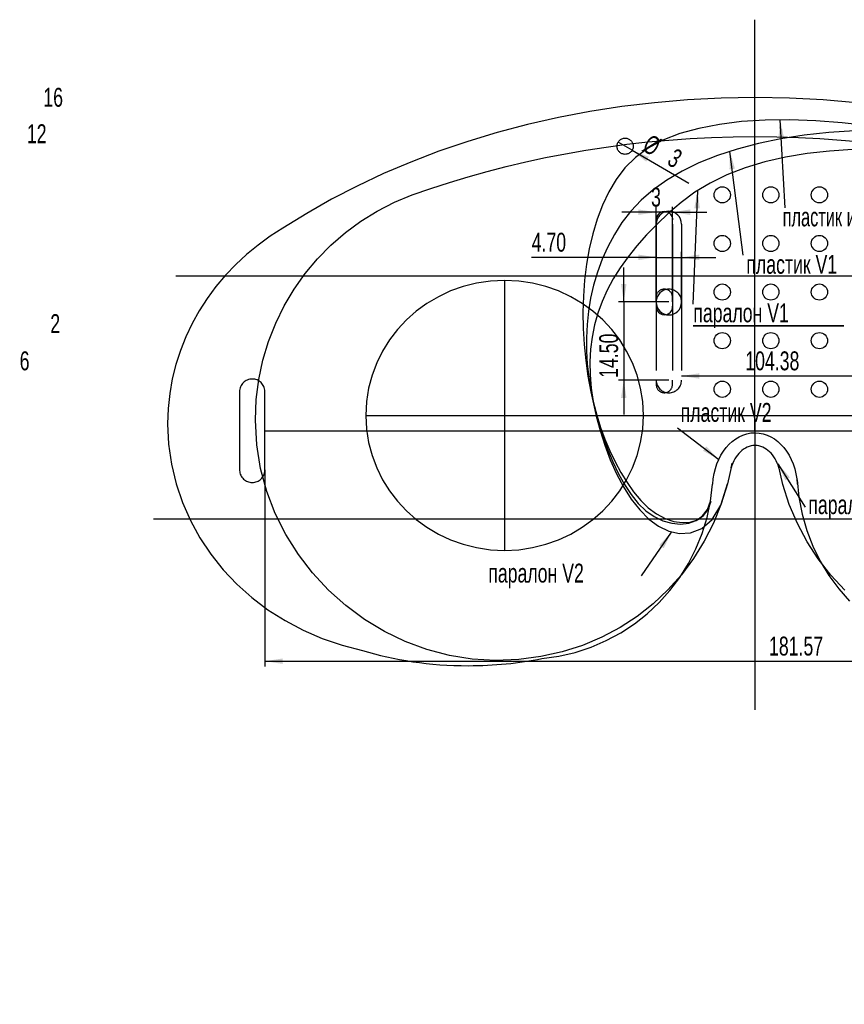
# Model space of a CAD drawing. Extents: x -14 to 278, y 0 to 182.
# Tile 1 of 2: x -14 to 139, y 0 to 182. Entities that reach past the tile are written whole.
import ezdxf
from ezdxf.enums import TextEntityAlignment as Align

# ---------------------------------------------------------------- set-up
doc = ezdxf.new("R2010")
doc.units = 0
doc.linetypes.add('CENTERX2', pattern=[20.32, 12.7, -2.54, 2.54, -2.54])
doc.layers.get('0').update_dxf_attribs({"linetype": 'CONTINUOUS'})
doc.dimstyles.new('SLDDIMSTYLE0', dxfattribs={"dimtxt": 3.5, "dimasz": 3.302, "dimexe": 0, "dimexo": 0.0625, "dimgap": 0.875, "dimtad": 2, "dimrnd": 1e-09, "dimzin": 12, "dimsah": 1, "dimcen": 0.09, "dimazin": 3, "dimtfac": 1, "dimtofl": 0, "dimtmove": 0, "dimatfit": 3})
doc.dimstyles.new('SLDDIMSTYLE1', dxfattribs={"dimtxt": 3.5, "dimasz": 3.302, "dimexe": 0, "dimexo": 0.0625, "dimgap": 0.875, "dimtad": 2, "dimrnd": 1e-09, "dimzin": 4, "dimsah": 1, "dimcen": 0.09, "dimazin": 3, "dimtfac": 1, "dimtmove": 0, "dimatfit": 3})
doc.dimstyles.new('SLDDIMSTYLE2', dxfattribs={"dimtxt": 3.5, "dimasz": 3.302, "dimexe": 0, "dimexo": 0.0625, "dimgap": 0.875, "dimtad": 2, "dimrnd": 1e-09, "dimzin": 12, "dimblk1": 'NONE', "dimsah": 1, "dimcen": 0, "dimazin": 3, "dimtfac": 1, "dimtmove": 0, "dimatfit": 3})
doc.dimstyles.new('SLDDIMSTYLE3', dxfattribs={"dimtxt": 3.5, "dimasz": 3.302, "dimexe": 0, "dimexo": 0.0625, "dimgap": 0.875, "dimtad": 2, "dimrnd": 1e-09, "dimzin": 12, "dimblk1": 'NONE', "dimblk2": 'NONE', "dimsah": 1, "dimcen": 0.09, "dimazin": 3, "dimtfac": 1, "dimtmove": 0, "dimatfit": 3})
doc.dimstyles.new('SLDDIMSTYLE4', dxfattribs={"dimtxt": 3.5, "dimasz": 3.302, "dimexe": 0, "dimexo": 0.0625, "dimgap": 0.875, "dimtad": 2, "dimrnd": 1e-09, "dimzin": 12, "dimsah": 1, "dimcen": 0.09, "dimazin": 3, "dimtfac": 1, "dimtmove": 0, "dimatfit": 3})

# ---------------------------------------------------------------- blocks, each defined once
blk = doc.blocks.new('_D')
at = {"color": 179, "linetype": 'CONTINUOUS'}
for p, q in [((31.45, 98.98), (31.45, 62.54)), ((213.02, 98.98), (213.02, 62.54)), ((31.45, 63.54), (213.02, 63.54))]:
    blk.add_line(p, q, dxfattribs=at)
for points in [[(31.45, 63.54), (34.75, 63.03), (34.75, 64.05)], [(213.02, 63.54), (209.71, 64.05), (209.71, 63.03)]]:
    blk.add_solid(points, dxfattribs=at)
at = {"color": 179, "linetype": 'CONTINUOUS', "width": 0.7}
blk.add_text('181.57', height=3.5, dxfattribs=at).set_placement((124.83, 63.54, 0.1), align=Align.BOTTOM_LEFT)
blk = doc.blocks.new('_D_1')
at = {"color": 179, "linetype": 'CONTINUOUS'}
for p, q in [((103.93, 130.08), (103.93, 139.33)), ((108.63, 130.08), (108.63, 139.33)), ((103.93, 138.33), (80.86, 138.33)), ((103.93, 138.33), (108.63, 138.33)), ((108.63, 138.33), (114.98, 138.33))]:
    blk.add_line(p, q, dxfattribs=at)
for points in [[(103.93, 138.33), (100.63, 138.84), (100.63, 137.82)], [(108.63, 138.33), (111.93, 137.82), (111.93, 138.84)]]:
    blk.add_solid(points, dxfattribs=at)
at = {"color": 179, "linetype": 'CONTINUOUS', "width": 0.7}
blk.add_text('4.70', height=3.5, dxfattribs=at).set_placement((80.86, 138.33, 0.1), align=Align.BOTTOM_LEFT)
blk = doc.blocks.new('_D_2')
at = {"color": 179, "linetype": 'CONTINUOUS'}
for p, q in [((97.92, 130.08), (97.92, 136.43)), ((106.28, 130.08), (96.92, 130.08)), ((97.92, 130.08), (97.92, 115.58)), ((106.28, 115.58), (96.92, 115.58)), ((97.92, 115.58), (97.92, 109.23))]:
    blk.add_line(p, q, dxfattribs=at)
for points in [[(97.92, 130.08), (98.43, 133.38), (97.41, 133.38)], [(97.92, 115.58), (97.41, 112.28), (98.43, 112.28)]]:
    blk.add_solid(points, dxfattribs=at)
at = {"color": 179, "linetype": 'CONTINUOUS', "width": 0.7}
blk.add_text('14.50', height=3.5, rotation=90, dxfattribs=at).set_placement((97.92, 116.01, 0.1), align=Align.BOTTOM_LEFT)
blk = doc.blocks.new('_D_3')
at = {"color": 179, "linetype": 'CONTINUOUS'}
for q in [(96.87, 159.65), (109.96, 152.09)]:
    blk.add_line((99.47, 158.15), q, dxfattribs=at)
blk.add_solid([(99.47, 158.15), (102.07, 156.06), (102.58, 156.94)], dxfattribs=at)
at = {"color": 179, "linetype": 'CONTINUOUS', "width": 0.7}
for s, p in [('%%c', (100.62, 157.32, 0.1)), ('3', (105.22, 154.73, 0.1))]:
    blk.add_text(s, height=3.5, rotation=330, dxfattribs=at).set_placement(p, align=Align.BOTTOM_LEFT)
blk = doc.blocks.new('_NONE')
blk = doc.blocks.new('_D_4')
at = {"color": 7, "linetype": 'CONTINUOUS', "width": 0.7}
blk.add_text('16', height=3.5, dxfattribs=at).set_placement((-9.6, 165.17, 0.1), align=Align.BOTTOM_LEFT)
blk = doc.blocks.new('_D_5')
at = {"color": 7, "linetype": 'CONTINUOUS', "width": 0.7}
blk.add_text('12', height=3.5, dxfattribs=at).set_placement((-12.65, 158.42, 0.1), align=Align.BOTTOM_LEFT)
blk = doc.blocks.new('_D_6')
at = {"color": 179, "linetype": 'CONTINUOUS'}
for p, q in [((213.02, 113.45), (213.02, 117.36)), ((108.63, 116.36), (213.02, 116.36))]:
    blk.add_line(p, q, dxfattribs=at)
for points in [[(108.63, 116.36), (111.93, 115.85), (111.93, 116.86)], [(213.02, 116.36), (209.71, 116.86), (209.71, 115.85)]]:
    blk.add_solid(points, dxfattribs=at)
at = {"color": 179, "linetype": 'CONTINUOUS', "width": 0.7}
blk.add_text('104.38', height=3.5, dxfattribs=at).set_placement((120.43, 116.36, 0.1), align=Align.BOTTOM_LEFT)
blk = doc.blocks.new('_D_7')
at = {"color": 179, "linetype": 'CONTINUOUS'}
for p, q in [((103.93, 146.69), (97.58, 146.69)), ((103.93, 130.08), (103.93, 147.69)), ((106.93, 146.69), (103.93, 146.69)), ((106.93, 130.08), (106.93, 147.69)), ((106.93, 146.69), (113.28, 146.69))]:
    blk.add_line(p, q, dxfattribs=at)
for points in [[(103.93, 146.69), (100.63, 147.2), (100.63, 146.18)], [(106.93, 146.69), (110.23, 146.18), (110.23, 147.2)]]:
    blk.add_solid(points, dxfattribs=at)
at = {"color": 179, "linetype": 'CONTINUOUS', "width": 0.7}
blk.add_text('3', height=3.5, dxfattribs=at).set_placement((102.98, 146.69, 0.1), align=Align.BOTTOM_LEFT)
blk = doc.blocks.new('_D_10')
at = {"color": 7, "linetype": 'CONTINUOUS', "width": 0.7}
blk.add_text('2', height=3.5, dxfattribs=at).set_placement((-8.31, 123.26, 0.1), align=Align.BOTTOM_LEFT)
blk = doc.blocks.new('_D_11')
at = {"color": 7, "linetype": 'CONTINUOUS', "width": 0.7}
blk.add_text('6', height=3.5, dxfattribs=at).set_placement((-13.98, 116.36, 0.1), align=Align.BOTTOM_LEFT)
blk = doc.blocks.new('SW_NOTE_0')
at = {"color": 0, "linetype": 'CONTINUOUS'}
blk.add_line((0.9, -16.29), (0, 0), dxfattribs=at)
at = {"color": 0}
blk.add_solid([(0, 0), (-0.33, -3.32), (0.69, -3.27)], dxfattribs=at)
at = {"color": 0, "linetype": 'CONTINUOUS', "width": 0.6475}
blk.add_text('пластик и паралон V2', height=3.5, dxfattribs=at).set_placement((0.45, -20.78), align=Align.BOTTOM_LEFT)
blk = doc.blocks.new('SW_NOTE_1')
at = {"color": 0, "linetype": 'CONTINUOUS'}
for p, q in [((-0.83, -21.03), (0, 0)), ((-0.83, -25.05), (27.08, -25.05)), ((27.08, -25.05), (-0.83, -25.05)), ((-0.83, -25.05), (27.08, -25.05)), ((27.08, -25.05), (-0.83, -25.05)), ((-0.83, -25.05), (27.08, -25.05)), ((27.08, -25.05), (-0.83, -25.05))]:
    blk.add_line(p, q, dxfattribs=at)
at = {"color": 0}
blk.add_solid([(0, 0), (-0.64, -3.28), (0.38, -3.32)], dxfattribs=at)
at = {"color": 0, "linetype": 'CONTINUOUS', "width": 0.7}
blk.add_text('паралон V1', height=3.5, dxfattribs=at).set_placement((-0.82, -25.45), align=Align.BOTTOM_LEFT)
blk = doc.blocks.new('SW_NOTE_2')
at = {"color": 0, "linetype": 'CONTINUOUS'}
blk.add_line((2.45, -19.19), (0, 0), dxfattribs=at)
at = {"color": 0}
blk.add_solid([(0, 0), (-0.09, -3.34), (0.92, -3.21)], dxfattribs=at)
at = {"color": 0, "linetype": 'CONTINUOUS', "width": 0.7}
blk.add_text('пластик V1', height=3.5, dxfattribs=at).set_placement((3.04, -23.71), align=Align.BOTTOM_LEFT)
blk = doc.blocks.new('SW_NOTE_3')
at = {"color": 0, "linetype": 'CONTINUOUS'}
blk.add_line((5.05, -8.01), (0, 0), dxfattribs=at)
at = {"color": 0}
blk.add_solid([(0, 0), (1.33, -3.06), (2.19, -2.52)], dxfattribs=at)
at = {"color": 0, "linetype": 'CONTINUOUS', "width": 0.7}
blk.add_text('паралон V2', height=3.5, dxfattribs=at).set_placement((5.6, -10.36), align=Align.BOTTOM_LEFT)
blk = doc.blocks.new('SW_NOTE_4')
at = {"color": 0, "linetype": 'CONTINUOUS'}
blk.add_line((-7.66, 5.85), (0, 0), dxfattribs=at)
at = {"color": 0}
blk.add_solid([(0, 0), (-2.32, 2.41), (-2.93, 1.6)], dxfattribs=at)
at = {"color": 0, "linetype": 'CONTINUOUS', "width": 0.7}
blk.add_text('пластик V2', height=3.5, dxfattribs=at).set_placement((-7.06, 5.91), align=Align.BOTTOM_LEFT)
blk = doc.blocks.new('SW_NOTE_5')
at = {"color": 0, "linetype": 'CONTINUOUS'}
blk.add_line((-5.54, -8.11), (0, 0), dxfattribs=at)
at = {"color": 0}
blk.add_solid([(0, 0), (-2.28, -2.44), (-1.44, -3.01)], dxfattribs=at)
at = {"color": 0, "linetype": 'CONTINUOUS', "width": 0.7}
blk.add_text('паралон V2', height=3.5, dxfattribs=at).set_placement((-33.94, -10.4), align=Align.BOTTOM_LEFT)

msp = doc.modelspace()

# ---------------------------------------------------------------- linework, layer by layer
at = {"color": 179, "linetype": 'CONTINUOUS'}
for p, q in [((122.231, 106.215), (122.231, 182.339)), ((103.931, 144.503), (103.931, 130.003)), ((106.931, 144.503), (106.931, 130.003)), ((108.631, 144.503), (108.631, 130.003)), ((14.95, 134.907), (209.425, 134.907)), ((75.844, 134.063), (75.844, 84.063)), ((103.931, 130.596), (103.931, 130.083)), ((106.931, 130.083), (106.931, 130.596)), ((103.938, 115.409), (103.938, 114.892)), ((106.931, 114.892), (106.931, 115.583)), ((50.13, 109.063), (194.332, 109.063)), ((122.231, 108.186), (122.231, 54.555)), ((31.446, 106.215), (213.016, 106.215)), ((10.818, 89.906), (235.301, 89.906))]:
    msp.add_line(p, q, dxfattribs=at)
at = {"color": 116, "linetype": 'CONTINUOUS'}
for p, q in [((115.966, 167.798), (109.752, 167.481)), ((122.257, 167.905), (115.966, 167.798)), ((128.607, 167.796), (122.257, 167.905)), ((134.878, 167.473), (128.607, 167.796)), ((97.587, 166.237), (91.648, 165.319)), ((103.624, 166.959), (97.587, 166.237)), ((109.752, 167.481), (103.624, 166.959)), ((141.062, 166.941), (134.878, 167.473)), ((85.815, 164.211), (80.094, 162.917)), ((91.648, 165.319), (85.815, 164.211)), ((80.094, 162.917), (74.492, 161.443)), ((74.492, 161.443), (69.016, 159.793)), ((110.22, 160.321), (114.192, 160.521)), ((114.192, 160.521), (118.195, 160.642)), ((118.195, 160.642), (122.228, 160.682)), ((122.228, 160.682), (126.259, 160.642)), ((126.259, 160.642), (130.26, 160.521)), ((130.26, 160.521), (134.23, 160.321)), ((69.016, 159.793), (63.673, 157.971)), ((90.891, 158.176), (94.681, 158.754)), ((94.681, 158.754), (98.51, 159.258)), ((98.51, 159.258), (102.378, 159.689)), ((102.378, 159.689), (106.281, 160.043)), ((106.281, 160.043), (110.22, 160.321)), ((134.23, 160.321), (138.166, 160.044)), ((138.166, 160.044), (142.068, 159.69)), ((63.673, 157.971), (58.47, 155.984)), ((83.437, 156.805), (87.143, 157.526)), ((87.143, 157.526), (90.891, 158.176)), ((58.47, 155.984), (53.413, 153.835)), ((72.597, 154.227), (76.163, 155.154)), ((76.163, 155.154), (79.777, 156.014)), ((79.777, 156.014), (83.437, 156.805)), ((53.413, 153.835), (48.51, 151.531)), ((65.616, 152.174), (69.081, 153.233)), ((69.081, 153.233), (72.597, 154.227)), ((48.51, 151.531), (43.767, 149.074)), ((62.204, 151.051), (65.616, 152.174)), ((55.423, 148.544), (58.749, 149.931)), ((58.749, 149.931), (62.204, 151.051)), ((43.767, 149.074), (39.192, 146.472)), ((52.239, 146.902), (55.423, 148.544)), ((39.192, 146.472), (34.79, 143.728)), ((49.211, 145.017), (52.239, 146.902)), ((46.352, 142.903), (49.211, 145.017)), ((32.432, 142.227), (30.181, 140.597)), ((34.79, 143.728), (32.432, 142.227)), ((43.674, 140.573), (46.352, 142.903)), ((30.181, 140.597), (28.045, 138.846)), ((41.19, 138.039), (43.674, 140.573)), ((28.045, 138.846), (26.028, 136.977)), ((26.028, 136.977), (24.138, 134.997)), ((38.912, 135.314), (41.19, 138.039)), ((24.138, 134.997), (22.379, 132.912)), ((36.855, 132.411), (38.912, 135.314)), ((70.663, 133.555), (68.199, 132.939)), ((70.663, 133.555), (68.199, 132.939)), ((73.216, 133.934), (70.663, 133.555)), ((73.216, 133.934), (70.663, 133.555)), ((75.844, 134.063), (73.216, 133.934)), ((75.844, 134.063), (73.216, 133.934)), ((78.473, 133.934), (75.844, 134.063)), ((78.473, 133.934), (75.844, 134.063)), ((81.026, 133.555), (78.473, 133.934)), ((81.026, 133.555), (78.473, 133.934)), ((83.49, 132.939), (81.026, 133.555)), ((83.49, 132.939), (81.026, 133.555)), ((22.379, 132.912), (20.759, 130.727)), ((35.03, 129.343), (36.855, 132.411)), ((65.836, 132.098), (63.588, 131.045)), ((65.836, 132.098), (63.588, 131.045)), ((68.199, 132.939), (65.836, 132.098)), ((68.199, 132.939), (65.836, 132.098)), ((85.852, 132.098), (83.49, 132.939)), ((85.852, 132.098), (83.49, 132.939)), ((88.1, 131.045), (85.852, 132.098)), ((88.1, 131.045), (85.852, 132.098)), ((20.759, 130.727), (19.284, 128.447)), ((61.468, 129.793), (59.489, 128.353)), ((61.468, 129.793), (59.489, 128.353)), ((63.588, 131.045), (61.468, 129.793)), ((63.588, 131.045), (61.468, 129.793)), ((90.22, 129.793), (88.1, 131.045)), ((90.22, 129.793), (88.1, 131.045)), ((92.2, 128.353), (90.22, 129.793)), ((92.2, 128.353), (90.22, 129.793)), ((19.284, 128.447), (17.959, 126.079)), ((33.451, 126.122), (35.03, 129.343)), ((59.489, 128.353), (57.662, 126.739)), ((59.489, 128.353), (57.662, 126.739)), ((94.026, 126.739), (92.2, 128.353)), ((94.026, 126.739), (92.2, 128.353)), ((17.959, 126.079), (16.791, 123.629)), ((32.13, 122.762), (33.451, 126.122)), ((57.662, 126.739), (56.003, 124.964)), ((57.662, 126.739), (56.003, 124.964)), ((95.686, 124.964), (94.026, 126.739)), ((95.686, 124.964), (94.026, 126.739)), ((56.003, 124.964), (54.522, 123.039)), ((56.003, 124.964), (54.522, 123.039)), ((97.166, 123.039), (95.686, 124.964)), ((97.166, 123.039), (95.686, 124.964)), ((16.791, 123.629), (15.786, 121.101)), ((31.08, 119.276), (32.13, 122.762)), ((54.522, 123.039), (53.234, 120.978)), ((54.522, 123.039), (53.234, 120.978)), ((98.455, 120.978), (97.166, 123.039)), ((98.455, 120.978), (97.166, 123.039)), ((15.786, 121.101), (14.95, 118.501)), ((53.234, 120.978), (52.151, 118.793)), ((53.234, 120.978), (52.151, 118.793)), ((99.538, 118.793), (98.455, 120.978)), ((99.538, 118.793), (98.455, 120.978)), ((30.314, 115.676), (31.08, 119.276)), ((52.151, 118.793), (51.286, 116.496)), ((52.151, 118.793), (51.286, 116.496)), ((100.402, 116.496), (99.538, 118.793)), ((100.402, 116.496), (99.538, 118.793)), ((14.95, 118.501), (14.289, 115.836)), ((14.289, 115.836), (13.809, 113.11)), ((27.283, 114.942), (27.148, 114.761)), ((27.434, 115.109), (27.283, 114.942)), ((27.602, 115.26), (27.434, 115.109)), ((27.782, 115.396), (27.602, 115.26)), ((27.976, 115.513), (27.782, 115.396)), ((28.182, 115.613), (27.976, 115.513)), ((28.398, 115.692), (28.182, 115.613)), ((28.623, 115.75), (28.398, 115.692)), ((28.856, 115.785), (28.623, 115.75)), ((29.096, 115.797), (28.856, 115.785)), ((29.332, 115.786), (29.096, 115.797)), ((29.562, 115.751), (29.332, 115.786)), ((29.784, 115.695), (29.562, 115.751)), ((29.996, 115.619), (29.784, 115.695)), ((29.846, 111.975), (30.314, 115.676)), ((30.199, 115.523), (29.996, 115.619)), ((30.39, 115.409), (30.199, 115.523)), ((30.57, 115.278), (30.39, 115.409)), ((30.735, 115.131), (30.57, 115.278)), ((30.887, 114.969), (30.735, 115.131)), ((31.022, 114.793), (30.887, 114.969)), ((51.286, 116.496), (50.652, 114.101)), ((51.286, 116.496), (50.652, 114.101)), ((101.036, 114.101), (100.402, 116.496)), ((101.036, 114.101), (100.402, 116.496)), ((13.809, 113.11), (13.517, 110.33)), ((26.758, 113.687), (26.746, 113.447)), ((26.746, 113.447), (26.746, 113.442)), ((26.746, 113.442), (26.746, 113.436)), ((26.746, 113.436), (26.746, 113.43)), ((26.746, 113.43), (26.746, 113.425)), ((26.746, 113.425), (26.747, 113.419)), ((26.747, 113.419), (26.747, 113.414)), ((26.747, 113.414), (26.747, 113.408)), ((26.747, 113.408), (26.747, 113.403)), ((26.747, 113.403), (26.747, 113.397)), ((26.747, 113.397), (26.747, 113.391)), ((26.747, 113.391), (26.747, 113.386)), ((26.747, 113.386), (26.747, 113.38)), ((26.747, 113.38), (26.748, 113.375)), ((26.748, 113.375), (26.748, 113.369)), ((26.748, 113.369), (26.748, 113.363)), ((26.748, 113.363), (26.748, 113.358)), ((26.748, 113.358), (26.748, 99.072)), ((26.794, 113.921), (26.758, 113.687)), ((26.852, 114.146), (26.794, 113.921)), ((26.931, 114.362), (26.852, 114.146)), ((27.03, 114.567), (26.931, 114.362)), ((27.148, 114.761), (27.03, 114.567)), ((31.141, 114.605), (31.022, 114.793)), ((31.242, 114.406), (31.141, 114.605)), ((31.325, 114.195), (31.242, 114.406)), ((31.386, 113.976), (31.325, 114.195)), ((31.427, 113.749), (31.386, 113.976)), ((31.445, 113.515), (31.427, 113.749)), ((31.446, 113.515), (31.445, 113.515)), ((31.446, 113.447), (31.446, 113.515)), ((31.446, 98.983), (31.446, 113.447)), ((50.652, 114.101), (50.263, 111.619)), ((50.652, 114.101), (50.263, 111.619)), ((101.426, 111.619), (101.036, 114.101)), ((101.426, 111.619), (101.036, 114.101)), ((29.686, 108.186), (29.846, 111.975)), ((50.263, 111.619), (50.13, 109.063)), ((50.263, 111.619), (50.13, 109.063)), ((101.559, 109.063), (101.426, 111.619)), ((101.559, 109.063), (101.426, 111.619)), ((13.517, 110.33), (13.418, 107.502)), ((29.931, 103.637), (29.686, 108.186)), ((50.13, 109.063), (50.263, 106.507)), ((50.13, 109.063), (50.263, 106.507)), ((101.426, 106.507), (101.559, 109.063)), ((101.426, 106.507), (101.559, 109.063)), ((13.418, 107.502), (13.596, 103.703)), ((50.263, 106.507), (50.652, 104.025)), ((50.263, 106.507), (50.652, 104.025)), ((101.036, 104.025), (101.426, 106.507)), ((101.036, 104.025), (101.426, 106.507)), ((120.724, 105.658), (121.468, 105.8)), ((121.468, 105.8), (122.232, 105.848)), ((122.232, 105.848), (122.998, 105.799)), ((122.998, 105.799), (123.742, 105.657)), ((50.652, 104.025), (51.286, 101.629)), ((50.652, 104.025), (51.286, 101.629)), ((100.402, 101.629), (101.036, 104.025)), ((100.402, 101.629), (101.036, 104.025)), ((117.435, 103.701), (118.024, 104.244)), ((118.024, 104.244), (118.651, 104.715)), ((118.651, 104.715), (119.312, 105.111)), ((119.312, 105.111), (120.004, 105.427)), ((120.004, 105.427), (120.724, 105.658)), ((123.742, 105.657), (124.462, 105.426)), ((124.462, 105.426), (125.155, 105.11)), ((125.155, 105.11), (125.816, 104.713)), ((125.816, 104.713), (126.444, 104.24)), ((126.444, 104.24), (127.033, 103.696)), ((13.596, 103.703), (14.122, 99.997)), ((30.647, 99.219), (29.931, 103.637)), ((115.929, 101.69), (116.384, 102.42)), ((116.384, 102.42), (116.888, 103.092)), ((116.888, 103.092), (117.435, 103.701)), ((119.519, 102.316), (119.239, 102.028)), ((119.815, 102.577), (119.519, 102.316)), ((120.126, 102.808), (119.815, 102.577)), ((120.45, 103.007), (120.126, 102.808)), ((120.786, 103.173), (120.45, 103.007)), ((121.133, 103.305), (120.786, 103.173)), ((121.491, 103.401), (121.133, 103.305)), ((121.858, 103.46), (121.491, 103.401)), ((122.233, 103.48), (121.858, 103.46)), ((122.605, 103.46), (122.233, 103.48)), ((122.97, 103.402), (122.605, 103.46)), ((123.326, 103.307), (122.97, 103.402)), ((123.672, 103.176), (123.326, 103.307)), ((124.007, 103.012), (123.672, 103.176)), ((124.329, 102.815), (124.007, 103.012)), ((124.639, 102.586), (124.329, 102.815)), ((124.934, 102.328), (124.639, 102.586)), ((125.213, 102.042), (124.934, 102.328)), ((127.033, 103.696), (127.581, 103.086)), ((127.581, 103.086), (128.084, 102.413)), ((128.084, 102.413), (128.539, 101.681)), ((51.286, 101.629), (52.151, 99.333)), ((51.286, 101.629), (52.151, 99.333)), ((99.538, 99.333), (100.402, 101.629)), ((99.538, 99.333), (100.402, 101.629)), ((115.176, 100.075), (115.525, 100.907)), ((115.525, 100.907), (115.929, 101.69)), ((118.295, 100.618), (118.109, 100.209)), ((118.502, 101.005), (118.295, 100.618)), ((118.729, 101.371), (118.502, 101.005)), ((118.975, 101.712), (118.729, 101.371)), ((119.239, 102.028), (118.975, 101.712)), ((125.476, 101.729), (125.213, 102.042)), ((125.722, 101.391), (125.476, 101.729)), ((125.949, 101.029), (125.722, 101.391)), ((126.157, 100.645), (125.949, 101.029)), ((126.343, 100.24), (126.157, 100.645)), ((128.539, 101.681), (128.943, 100.897)), ((128.943, 100.897), (129.292, 100.063)), ((14.122, 99.997), (14.98, 96.397)), ((26.747, 99.01), (26.746, 99.005)), ((26.746, 99.005), (26.746, 98.999)), ((26.746, 98.999), (26.746, 98.994)), ((26.746, 98.994), (26.746, 98.988)), ((26.746, 98.988), (26.746, 98.983)), ((26.746, 98.983), (26.746, 98.977)), ((26.746, 98.977), (26.746, 98.971)), ((26.746, 98.971), (26.746, 98.965)), ((26.746, 98.965), (26.746, 98.96)), ((26.746, 98.96), (26.747, 98.954)), ((26.748, 99.055), (26.747, 99.05)), ((26.747, 99.05), (26.747, 99.044)), ((26.747, 99.044), (26.747, 99.038)), ((26.747, 99.038), (26.747, 99.033)), ((26.747, 99.033), (26.747, 99.027)), ((26.747, 99.027), (26.747, 99.022)), ((26.747, 99.022), (26.747, 99.016)), ((26.747, 99.016), (26.747, 99.01)), ((26.747, 98.954), (26.747, 98.949)), ((26.747, 98.949), (26.747, 98.943)), ((26.747, 98.943), (26.747, 98.938)), ((26.747, 98.938), (26.747, 98.932)), ((26.747, 98.932), (26.747, 98.927)), ((26.747, 98.927), (26.747, 98.921)), ((26.747, 98.921), (26.747, 98.915)), ((26.747, 98.915), (26.748, 98.91)), ((26.748, 99.072), (26.748, 99.066)), ((26.748, 99.066), (26.748, 99.061)), ((26.748, 99.061), (26.748, 99.055)), ((26.748, 98.91), (26.748, 98.904)), ((26.748, 98.904), (26.748, 98.899)), ((26.748, 98.899), (26.748, 98.893)), ((26.748, 98.893), (26.748, 98.855)), ((26.748, 98.855), (26.75, 98.855)), ((26.75, 98.855), (26.773, 98.626)), ((26.773, 98.626), (26.818, 98.404)), ((31.804, 94.954), (30.647, 99.219)), ((31.374, 98.404), (31.419, 98.626)), ((31.419, 98.626), (31.442, 98.855)), ((31.442, 98.855), (31.446, 98.855)), ((31.446, 98.855), (31.446, 98.983)), ((52.151, 99.333), (53.234, 97.147)), ((52.151, 99.333), (53.234, 97.147)), ((98.455, 97.147), (99.538, 99.333)), ((98.455, 97.147), (99.538, 99.333)), ((114.655, 98.282), (114.884, 99.198)), ((114.884, 99.198), (115.176, 100.075)), ((117.972, 100.209), (117.116, 96.377)), ((117.804, 99.334), (117.972, 100.209)), ((117.945, 99.781), (117.804, 99.334)), ((118.109, 100.209), (117.945, 99.781)), ((126.508, 99.816), (126.343, 100.24)), ((126.65, 99.373), (126.508, 99.816)), ((127.392, 96.272), (126.513, 100.094)), ((126.513, 100.094), (126.521, 100.049)), ((126.521, 100.049), (126.529, 100.004)), ((126.529, 100.004), (126.538, 99.959)), ((126.538, 99.959), (126.546, 99.914)), ((126.546, 99.914), (126.554, 99.869)), ((126.554, 99.869), (126.563, 99.824)), ((126.563, 99.824), (126.571, 99.779)), ((126.571, 99.779), (126.58, 99.733)), ((126.58, 99.733), (126.588, 99.688)), ((126.588, 99.688), (126.597, 99.643)), ((126.597, 99.643), (126.606, 99.598)), ((126.606, 99.598), (126.614, 99.553)), ((126.614, 99.553), (126.623, 99.508)), ((126.623, 99.508), (126.632, 99.463)), ((126.632, 99.463), (126.641, 99.418)), ((126.641, 99.418), (126.65, 99.373)), ((129.292, 100.063), (129.583, 99.185)), ((129.583, 99.185), (129.812, 98.267)), ((26.818, 98.404), (26.884, 98.19)), ((26.884, 98.19), (26.968, 97.985)), ((26.968, 97.985), (27.071, 97.791)), ((27.071, 97.791), (27.191, 97.607)), ((27.191, 97.607), (27.327, 97.437)), ((27.327, 97.437), (27.477, 97.279)), ((27.477, 97.279), (27.642, 97.136)), ((27.642, 97.136), (27.82, 97.009)), ((27.82, 97.009), (28.009, 96.898)), ((28.009, 96.898), (28.209, 96.806)), ((28.209, 96.806), (28.419, 96.731)), ((28.419, 96.731), (28.638, 96.677)), ((28.638, 96.677), (28.864, 96.644)), ((28.864, 96.644), (29.096, 96.633)), ((29.096, 96.633), (29.329, 96.644)), ((29.329, 96.644), (29.555, 96.677)), ((29.555, 96.677), (29.773, 96.731)), ((29.773, 96.731), (29.983, 96.806)), ((29.983, 96.806), (30.183, 96.898)), ((30.183, 96.898), (30.373, 97.009)), ((30.373, 97.009), (30.55, 97.136)), ((30.55, 97.136), (30.715, 97.279)), ((30.715, 97.279), (30.866, 97.437)), ((30.866, 97.437), (31.002, 97.607)), ((31.002, 97.607), (31.122, 97.791)), ((31.122, 97.791), (31.224, 97.985)), ((31.224, 97.985), (31.309, 98.19)), ((31.309, 98.19), (31.374, 98.404)), ((53.234, 97.147), (54.522, 95.086)), ((53.234, 97.147), (54.522, 95.086)), ((97.166, 95.086), (98.455, 97.147)), ((97.166, 95.086), (98.455, 97.147)), ((114.394, 96.347), (114.49, 97.33)), ((114.49, 97.33), (114.655, 98.282)), ((129.812, 98.267), (129.975, 97.314)), ((129.975, 97.314), (130.071, 96.329)), ((130.065, 97.062), (130.062, 97.111)), ((130.062, 97.111), (130.371, 93.889)), ((130.067, 97.014), (130.065, 97.062)), ((130.07, 96.965), (130.067, 97.014)), ((130.072, 96.917), (130.07, 96.965)), ((130.075, 96.868), (130.072, 96.917)), ((130.077, 96.82), (130.075, 96.868)), ((130.08, 96.771), (130.077, 96.82)), ((130.083, 96.723), (130.08, 96.771)), ((130.086, 96.674), (130.083, 96.723)), ((130.089, 96.626), (130.086, 96.674)), ((14.98, 96.397), (16.154, 92.917)), ((33.375, 90.866), (31.804, 94.954)), ((54.522, 95.086), (56.003, 93.161)), ((54.522, 95.086), (56.003, 93.161)), ((95.686, 93.161), (97.166, 95.086)), ((95.686, 93.161), (97.166, 95.086)), ((113.984, 93.189), (114.354, 96.343)), ((114.354, 96.343), (114.394, 96.347)), ((117.116, 96.377), (115.963, 92.677)), ((128.591, 92.584), (127.392, 96.272)), ((130.071, 96.329), (130.108, 96.334)), ((130.092, 96.577), (130.089, 96.626)), ((130.095, 96.529), (130.092, 96.577)), ((130.098, 96.48), (130.095, 96.529)), ((130.101, 96.431), (130.098, 96.48)), ((130.105, 96.383), (130.101, 96.431)), ((130.108, 96.334), (130.105, 96.383)), ((56.003, 93.161), (57.662, 91.386)), ((56.003, 93.161), (57.662, 91.386)), ((94.026, 91.386), (95.686, 93.161)), ((94.026, 91.386), (95.686, 93.161)), ((113.341, 90.126), (113.984, 93.189)), ((130.371, 93.889), (130.965, 90.76)), ((16.154, 92.917), (17.631, 89.57)), ((57.662, 91.386), (59.489, 89.772)), ((57.662, 91.386), (59.489, 89.772)), ((92.2, 89.772), (94.026, 91.386)), ((92.2, 89.772), (94.026, 91.386)), ((115.963, 92.677), (114.524, 89.127)), ((130.096, 89.044), (128.591, 92.584)), ((17.631, 89.57), (19.396, 86.371)), ((35.332, 86.976), (33.375, 90.866)), ((59.489, 89.772), (61.468, 88.333)), ((59.489, 89.772), (61.468, 88.333)), ((90.22, 88.333), (92.2, 89.772)), ((90.22, 88.333), (92.2, 89.772)), ((112.437, 87.168), (113.341, 90.126)), ((130.965, 90.76), (131.83, 87.735)), ((61.468, 88.333), (63.588, 87.081)), ((61.468, 88.333), (63.588, 87.081)), ((88.1, 87.081), (90.22, 88.333)), ((88.1, 87.081), (90.22, 88.333)), ((114.524, 89.127), (112.808, 85.741)), ((131.89, 85.668), (130.096, 89.044)), ((131.83, 87.735), (132.953, 84.829)), ((19.396, 86.371), (21.432, 83.333)), ((37.646, 83.307), (35.332, 86.976)), ((63.588, 87.081), (65.836, 86.028)), ((63.588, 87.081), (65.836, 86.028)), ((65.836, 86.028), (68.199, 85.187)), ((65.836, 86.028), (68.199, 85.187)), ((83.49, 85.187), (85.852, 86.028)), ((83.49, 85.187), (85.852, 86.028)), ((85.852, 86.028), (88.1, 87.081)), ((85.852, 86.028), (88.1, 87.081)), ((112.808, 85.741), (110.825, 82.536)), ((111.285, 84.328), (112.437, 87.168)), ((68.199, 85.187), (70.663, 84.571)), ((68.199, 85.187), (70.663, 84.571)), ((70.663, 84.571), (73.216, 84.192)), ((70.663, 84.571), (73.216, 84.192)), ((73.216, 84.192), (75.844, 84.063)), ((73.216, 84.192), (75.844, 84.063)), ((75.844, 84.063), (78.473, 84.192)), ((75.844, 84.063), (78.473, 84.192)), ((78.473, 84.192), (81.026, 84.571)), ((78.473, 84.192), (81.026, 84.571)), ((81.026, 84.571), (83.49, 85.187)), ((81.026, 84.571), (83.49, 85.187)), ((109.898, 81.617), (111.285, 84.328)), ((133.957, 82.473), (131.89, 85.668)), ((132.953, 84.829), (134.32, 82.054)), ((21.432, 83.333), (23.726, 80.471)), ((40.289, 79.881), (37.646, 83.307)), ((110.825, 82.536), (108.586, 79.527)), ((136.282, 79.473), (133.957, 82.473)), ((134.32, 82.054), (135.919, 79.424)), ((23.726, 80.471), (26.262, 77.797)), ((108.288, 79.05), (109.898, 81.617)), ((43.232, 76.721), (40.289, 79.881)), ((108.586, 79.527), (106.098, 76.729)), ((106.469, 76.638), (108.288, 79.05)), ((135.919, 79.424), (137.736, 76.953)), ((138.849, 76.685), (136.282, 79.473)), ((26.262, 77.797), (29.026, 75.327)), ((46.447, 73.849), (43.232, 76.721)), ((106.098, 76.729), (103.373, 74.16)), ((104.453, 74.394), (106.469, 76.638)), ((137.736, 76.953), (139.758, 74.653)), ((29.026, 75.327), (32.002, 73.073)), ((32.002, 73.073), (35.175, 71.05)), ((49.906, 71.287), (46.447, 73.849)), ((103.373, 74.16), (100.42, 71.833)), ((102.252, 72.331), (104.453, 74.394)), ((53.58, 69.057), (49.906, 71.287)), ((100.42, 71.833), (97.249, 69.766)), ((99.88, 70.463), (102.252, 72.331)), ((35.175, 71.05), (38.531, 69.271)), ((97.249, 69.766), (93.87, 67.974)), ((97.349, 68.8), (99.88, 70.463)), ((38.531, 69.271), (42.054, 67.751)), ((42.054, 67.751), (45.731, 66.503)), ((57.441, 67.183), (53.58, 69.057)), ((93.87, 67.974), (90.291, 66.472)), ((94.673, 67.357), (97.349, 68.8)), ((45.731, 66.503), (49.544, 65.541)), ((61.461, 65.686), (57.441, 67.183)), ((65.61, 64.59), (61.461, 65.686)), ((90.291, 66.472), (86.524, 65.276)), ((88.932, 65.181), (91.863, 66.147)), ((91.863, 66.147), (94.673, 67.357)), ((49.544, 65.541), (50.636, 65.212)), ((50.636, 65.212), (51.748, 64.902)), ((51.748, 64.902), (52.88, 64.61)), ((52.88, 64.61), (54.031, 64.338)), ((54.031, 64.338), (55.202, 64.085)), ((55.202, 64.085), (56.39, 63.852)), ((56.39, 63.852), (57.595, 63.64)), ((69.862, 63.915), (65.61, 64.59)), ((74.186, 63.685), (69.862, 63.915)), ((78.462, 63.867), (74.186, 63.685)), ((82.578, 64.403), (78.462, 63.867)), ((81.15, 63.731), (81.96, 63.878)), ((81.96, 63.878), (82.761, 64.034)), ((86.524, 65.276), (82.578, 64.403)), ((82.761, 64.034), (85.894, 64.472)), ((85.894, 64.472), (88.932, 65.181)), ((57.595, 63.64), (58.817, 63.448)), ((58.817, 63.448), (60.055, 63.278)), ((60.055, 63.278), (61.309, 63.129)), ((61.309, 63.129), (62.577, 63.002)), ((62.577, 63.002), (63.858, 62.897)), ((63.858, 62.897), (65.153, 62.815)), ((65.153, 62.815), (66.46, 62.755)), ((66.46, 62.755), (67.779, 62.72)), ((67.779, 62.72), (69.109, 62.708)), ((69.109, 62.708), (70.007, 62.713)), ((70.007, 62.713), (70.899, 62.729)), ((70.899, 62.729), (71.787, 62.757)), ((71.787, 62.757), (72.669, 62.794)), ((72.669, 62.794), (73.546, 62.843)), ((73.546, 62.843), (74.416, 62.901)), ((74.416, 62.901), (75.281, 62.97)), ((75.281, 62.97), (76.14, 63.049)), ((76.14, 63.049), (76.992, 63.139)), ((76.992, 63.139), (77.838, 63.238)), ((77.838, 63.238), (78.677, 63.347)), ((78.677, 63.347), (79.509, 63.465)), ((79.509, 63.465), (80.333, 63.593)), ((80.333, 63.593), (81.15, 63.731))]:
    msp.add_line(p, q, dxfattribs=at)
at = {"color": 179, "linetype": 'CENTERX2'}
for p, q in [((103.931, 130.083), (103.931, 115.583)), ((106.931, 130.083), (106.931, 115.583)), ((108.631, 130.083), (108.631, 115.583))]:
    msp.add_line(p, q, dxfattribs=at)
at = {"color": 179, "linetype": 'CONTINUOUS'}
msp.add_lwpolyline([(143.429, 162.669), (138.391, 163.251), (133.47, 163.626), (128.701, 163.789), (124.117, 163.734), (119.754, 163.457), (115.645, 162.953), (111.824, 162.215), (108.326, 161.24), (105.186, 160.022), (102.437, 158.556), (100.102, 156.841), (98.145, 154.897), (96.511, 152.751), (95.143, 150.432), (93.986, 147.966), (93.001, 145.377), (92.181, 142.682), (91.52, 139.896), (91.012, 137.037), (90.652, 134.119), (90.435, 131.16), (90.355, 128.175), (90.406, 125.18), (90.583, 122.192), (90.881, 119.227), (91.294, 116.301), (91.816, 113.43), (92.442, 110.631), (93.167, 107.918), (93.985, 105.309), (94.891, 102.82), (95.879, 100.467), (96.943, 98.266), (98.078, 96.233), (99.289, 94.39), (100.593, 92.771), (102.013, 91.408), (103.558, 90.334), (105.187, 89.56), (106.841, 89.094), (108.461, 88.944), (109.988, 89.117), (111.363, 89.62), (112.526, 90.462), (113.42, 91.649), (113.984, 93.189)], dxfattribs=at)
at = {"color": 179, "linetype": 'CENTERX2'}
for points in [[(140.643, 161.735), (135.91, 161.435), (131.357, 160.941), (126.998, 160.259), (122.851, 159.397), (118.933, 158.361), (115.259, 157.161), (111.847, 155.802), (108.714, 154.292), (105.875, 152.638), (103.347, 150.848), (101.142, 148.93), (99.234, 146.899), (97.592, 144.771), (96.181, 142.563), (94.968, 140.291), (93.927, 137.968), (93.054, 135.604), (92.342, 133.206), (91.786, 130.782), (91.381, 128.339), (91.12, 125.886), (91, 123.431), (91.014, 120.981), (91.158, 118.544), (91.425, 116.129), (91.811, 113.743), (92.311, 111.393), (92.918, 109.088), (93.627, 106.837), (94.434, 104.645), (95.332, 102.523), (96.317, 100.476), (97.382, 98.514), (98.524, 96.644), (99.743, 94.889), (101.052, 93.298), (102.467, 91.921), (103.992, 90.805), (105.587, 89.971), (107.198, 89.433), (108.77, 89.205), (110.248, 89.301), (111.577, 89.733), (112.703, 90.516), (113.571, 91.663), (114.126, 93.189)], [(140.306, 158.28), (136.028, 158.001), (131.867, 157.53), (127.855, 156.861), (124.024, 155.988), (120.405, 154.906), (117.029, 153.609), (113.929, 152.092), (111.116, 150.368), (108.563, 148.489), (106.236, 146.514), (104.104, 144.499), (102.142, 142.482), (100.348, 140.463), (98.723, 138.435), (97.265, 136.395), (95.976, 134.337), (94.853, 132.254), (93.899, 130.142), (93.111, 127.996), (92.491, 125.809), (92.038, 123.577), (91.752, 121.295), (91.632, 118.956), (91.678, 116.556), (91.891, 114.088), (92.27, 111.549), (92.815, 108.931), (93.525, 106.242), (94.393, 103.529), (95.414, 100.847), (96.579, 98.252), (97.883, 95.8), (99.319, 93.545), (100.879, 91.544), (102.558, 89.853), (104.348, 88.527), (106.243, 87.621), (108.236, 87.192), (110.309, 87.305), (112.365, 88.103), (114.273, 89.764), (115.9, 92.463), (117.116, 96.377)]]:
    msp.add_lwpolyline(points, dxfattribs=at)
msp.add_circle((98.166, 158.899), 1.5, dxfattribs=at)
at = {"color": 179, "linetype": 'CONTINUOUS'}
for centre in [(116.166, 149.899), (125.166, 149.899), (134.166, 149.899), (116.166, 140.899), (125.166, 140.899), (134.166, 140.899), (116.166, 131.899), (125.166, 131.899), (134.166, 131.899), (116.166, 122.899), (125.166, 122.899), (134.166, 122.899), (116.166, 113.899), (125.166, 113.899), (134.166, 113.899)]:
    msp.add_circle(centre, 1.5, dxfattribs=at)
for centre, radius, start, end in [((106.281, 144.503), 2.35, 0, 180), ((105.464, 145.315), 1.531, 348.43039, 191.56961), ((106.281, 130.003), 2.35, 180, 0), ((105.464, 129.184), 1.503, 174.89252, 5.10748)]:
    msp.add_arc(centre, radius, start, end, dxfattribs=at)
at = {"color": 179, "linetype": 'CENTERX2'}
for centre, radius, start, end in [((105.431, 130.904), 1.531, 348.43039, 191.56961), ((106.281, 130.083), 2.35, 0, 180), ((106.281, 115.583), 2.35, 180, 0), ((105.435, 114.758), 1.503, 174.89252, 5.10748)]:
    msp.add_arc(centre, radius, start, end, dxfattribs=at)

# ---------------------------------------------------------------- block references
at = {"color": 179, "linetype": 'CONTINUOUS'}
for name, p in [('SW_NOTE_0', (126.9, 163.794)), ('SW_NOTE_2', (117.591, 157.951)), ('SW_NOTE_1', (111.627, 150.707)), ('SW_NOTE_4', (115.525, 100.907)), ('SW_NOTE_3', (126.513, 100.094)), ('SW_NOTE_5', (106.763, 87.458))]:
    msp.add_blockref(name, p, dxfattribs=at)

# ---------------------------------------------------------------- dimensions: what is measured, and where the dimension line sits
at = {"color": 7, "linetype": 'CONTINUOUS'}
for base, picture, middle in [((-5.596029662, 0), '_D_4', (-5.596029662, 165.166669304)), ((-8.640103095, 0), '_D_5', (-8.640103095, 158.418196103)), ((-5.596029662, 0), '_D_10', (-5.596029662, 123.25545282)), ((-11.266962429, 0), '_D_11', (-11.266962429, 116.35565529))]:
    dim = msp.add_linear_dim(base=base, p1=(0, 0), p2=(0, 0), angle=90, dimstyle='SLDDIMSTYLE3', dxfattribs=at)
    dim.commit()
    dim.dimension.update_dxf_attribs({"geometry": picture, "text_midpoint": middle, "dimtype": 160})
at = {"color": 179, "linetype": 'CONTINUOUS'}
dim = msp.add_diameter_dim_2p(p1=(96.867, 159.649), p2=(99.465, 158.149), dimstyle='SLDDIMSTYLE2', dxfattribs=at)
dim.commit()
dim.dimension.update_dxf_attribs({"geometry": '_D_3', "text_midpoint": (105.691, 154.554), "dimtype": 163})
for base, p1, p2, dimstyle, picture, middle in [((103.931, 146.692), (106.931, 130.083), (103.931, 130.083), 'SLDDIMSTYLE4', '_D_7', (105.691, 146.692)), ((108.631, 138.331), (103.931, 130.083), (108.631, 130.083), 'SLDDIMSTYLE1', '_D_1', (86.809, 138.331)), ((213.0159, 116.3557), (108.6315, 115.5828), (213.0159, 113.4474), 'SLDDIMSTYLE0', '_D_6', (128.9634, 116.3557)), ((213.016, 63.543), (31.446, 98.983), (213.016, 98.983), 'SLDDIMSTYLE0', '_D', (133.367, 63.543))]:
    dim = msp.add_linear_dim(base=base, p1=p1, p2=p2, dimstyle=dimstyle, dxfattribs=at)
    dim.commit()
    dim.dimension.update_dxf_attribs({"geometry": picture, "text_midpoint": middle, "dimtype": 160})
dim = msp.add_linear_dim(base=(97.922, 115.583), p1=(106.281, 130.083), p2=(106.281, 115.583), angle=90, dimstyle='SLDDIMSTYLE1', dxfattribs=at)
dim.commit()
dim.dimension.update_dxf_attribs({"geometry": '_D_2', "text_midpoint": (97.922, 123.255), "dimtype": 160})

doc.saveas('drawing.dxf')
